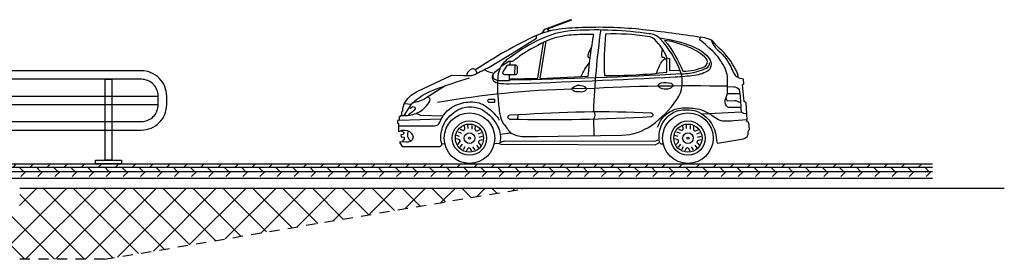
# Model space of a CAD drawing. Extents: x -21 to 90, y -15 to 62.
# Tile 14 of 15: x 78.52 to 90.17, y 29.22 to 32.05. Entities that reach past the tile are written whole.
import ezdxf

# ---------------------------------------------------------------- set-up
doc = ezdxf.new("R2010")
doc.units = 0
doc.header["$LTSCALE"] = 0.1
doc.linetypes.add('TYPE_7', pattern=[1.9, 1.2, -0.7])
for name, color, linetype in [('400_hulplijnen', 7, 'Continuous'), ('CK-A$1A-25301', 253, 'Continuous'), ('CKNL2200P2507', 2, 'TYPE_7'), ('CKNL2201P2501', 2, 'Continuous'), ('l-ar-deta-pr', 10, 'Continuous'), ('l-tk-deta-con-pr', 1, 'Continuous')]:
    doc.layers.add(name, color=color, linetype=linetype)
pattern_1 = [(45, (62.21669, 30.24594), (-0.1010279, 0.1010279), [])]

# ---------------------------------------------------------------- blocks, each defined once
blk = doc.blocks.new('zaz renault1')
for p, q in [((0.482, 1.167), (0.482, 1.207)), ((0.536, 1.154), (0.534, 1.059)), ((1.382, 0.886), (1.216, 0.882)), ((3.196, 0.824), (3.05, 0.823)), ((2.751, 0.585), (3.215, 0.61)), ((-0.833, 0.511), (-0.335, 0.526)), ((0.571, 0.577), (0.57, 0.519)), ((-0.135, 0.372), (-0.093, 0.357)), ((-0.017, 0.415), (-0.019, 0.455)), ((0.028, 0.45), (0.026, 0.406)), ((0.105, 0.351), (0.143, 0.366)), ((0.363, 0.346), (0.492, 0.36)), ((2.449, 0.372), (2.491, 0.357)), ((2.567, 0.415), (2.565, 0.455)), ((2.612, 0.45), (2.61, 0.406)), ((2.689, 0.351), (2.726, 0.366)), ((-0.116, 0.319), (-0.154, 0.329)), ((0.152, 0.319), (0.109, 0.307)), ((0.359, 0.248), (0.413, 0.269)), ((0.413, 0.269), (2.193, 0.262)), ((2.193, 0.262), (2.23, 0.279)), ((2.197, 0.221), (2.246, 0.246)), ((2.468, 0.319), (2.43, 0.329)), ((2.736, 0.319), (2.693, 0.307)), ((-0.111, 0.193), (-0.084, 0.228)), ((-0.055, 0.195), (-0.076, 0.162)), ((0.066, 0.161), (0.041, 0.198)), ((0.082, 0.215), (0.107, 0.184)), ((0.376, 0.228), (2.197, 0.221)), ((2.473, 0.193), (2.5, 0.228)), ((2.529, 0.195), (2.508, 0.162)), ((2.65, 0.161), (2.625, 0.198)), ((2.666, 0.215), (2.691, 0.184))]:
    blk.add_line(p, q)
at = {"flags": 128}
for points in [[(0.858, 1.539), (0.891, 1.588), (1.2, 1.7), (1.205, 1.694), (0.918, 1.587), (0.945, 1.567)], [(0.477, 0.999), (0.807, 1.01), (0.876, 1.431)], [(0.506, 1.206), (0.464, 1.207), (0.373, 1.147)], [(2.336, 1.25), (2.366, 1.24), (2.367, 1.099), (2.489, 1.104)], [(-0.689, 0.702), (-0.777, 0.566)], [(-0.314, 0.56), (-0.578, 0.566), (-0.626, 0.589)], [(-0.833, 0.54), (-0.833, 0.511), (-0.852, 0.507), (-0.852, 0.478), (-0.838, 0.473), (-0.839, 0.379), (-0.806, 0.384), (-0.773, 0.366), (-0.783, 0.341), (-0.812, 0.34), (-0.809, 0.313), (-0.773, 0.309), (-0.774, 0.279), (-0.787, 0.274), (-0.787, 0.26)], [(-0.325, 0.231), (-0.292, 0.235)], [(0.357, 0.23), (0.292, 0.234)]]:
    blk.add_lwpolyline(points, dxfattribs=at)
for points in [[(0.795, 0.318), (1.801, 0.335, 0.153368), (2.157, 0.453, 0.085462), (2.453, 0.756, 0.249024), (2.493, 1.094, 0.093209), (2.257, 1.472, 0.192746), (2.126, 1.534, 0.047075), (1.256, 1.572, 0.105971), (0.796, 1.449, 0.041224), (0.468, 1.245, 0.02396), (0.425, 1.21, 0.19052), (0.337, 1.034, 0.043681), (0.338, 0.76, 0.013813), (0.359, 0.581, 0.122351), (0.404, 0.47, 0.003136), (0.482, 0.365, 0.137162), (0.64, 0.319)], [(1.61, 1.529, 0.041451), (1.598, 1.039, 0.031921), (2.335, 1.08), (2.336, 1.25, 0.090462), (2.214, 1.441, 0.231604), (2.103, 1.501, 0.048225)], [(2.308, 1.455, -0.074969), (2.525, 1.09, 0.090875), (2.779, 1.142, 0.453564), (2.8, 1.241, 0.098434), (2.613, 1.365, 0.039372), (2.419, 1.433, 0.039007)], [(0.47, 1.167), (0.537, 1.167, -0.340229), (0.563, 1.146), (0.564, 1.068, -0.409064), (0.532, 1.048), (0.413, 1.049, -0.545262), (0.398, 1.084, -0.005762), (0.446, 1.156, -0.286251)], [(2.266, 0.953, -0.124743), (2.385, 0.947, -0.539062), (2.397, 0.904, -0.133639), (2.369, 0.885, -0.123209), (2.279, 0.881, -0.071283), (2.244, 0.902, -0.313626), (2.24, 0.933, -0.205638)], [(1.223, 0.899, -0.360945), (1.377, 0.896, -0.434087), (1.374, 0.864, -0.18698), (1.326, 0.844, 0.022221), (1.259, 0.845, -0.16273), (1.22, 0.869, -0.364273)], [(0.295, 0.76), (0.295, 0.72), (0.24, 0.719, -1.081572), (0.242, 0.76)], [(0.571, 0.577, -0.029849), (2.145, 0.599, -0.881515), (2.149, 0.55, -0.019825), (0.483, 0.521, -0.409572), (0.457, 0.547, -0.34491), (0.48, 0.575)]]:
    blk.add_lwpolyline(points, format="xyb", close=True, dxfattribs=at)
for points in [[(0.904, 1.444), (0.831, 1.005), (1.404, 1.031, -0.018973), (1.47, 1.525, 0.020197), (1.205, 1.518, 0.03767), (1.092, 1.502, 0.056136), (0.928, 1.455, 0.033628), (0.615, 1.285, -0.043894), (0.506, 1.206, -1.320613)], [(0.793, 1.514, -0.060642), (1.059, 1.591, -0.027476), (1.366, 1.61, -0.036455), (2.047, 1.585, -0.010857), (2.737, 1.494, 5.217231)], [(1.552, 1.578, 0.024944), (1.465, 0.62, -0.306363), (1.468, 0.523), (1.472, 0.329)], [(-0.071, 1.04), (0.01, 1.039, 0.126968), (0.064, 1.052, -0.015975), (0.234, 1.137), (0.449, 1.268), (0.794, 1.481), (0.793, 1.514)], [(0.793, 1.514, 0.036441), (0.071, 1.107, -2.263567)], [(2.246, 1.483, -0.065385), (2.614, 1.395, -0.093237), (2.805, 1.278, -0.139524), (2.853, 1.2, -0.229329), (2.834, 1.102, -0.118203), (2.66, 1.04, -0.016607), (2.431, 1.019, -0.004771), (0.471, 0.938, -0.047576), (0.332, 0.947, -0.605837), (0.291, 1.069, -0.06239), (0.362, 1.127, 0.176928)], [(3.21, 0.663), (3.08, 0.66, -0.246726), (3.039, 0.68, -0.242512), (3.032, 0.771, 0.129276), (3.052, 0.864, -0.000595), (3.053, 1.002, 0.150152), (2.986, 1.19, 0.095618), (2.833, 1.367, 0.043275), (2.744, 1.444, -0.567876), (2.737, 1.494)], [(3.178, 1.016, 0.176618), (3.149, 1.105, 0.103325), (2.958, 1.357, -0.023357), (2.88, 1.444, 0.08978), (2.831, 1.471, 0.056217), (2.737, 1.494)], [(2.859, 1.46, 0.143615), (2.938, 1.339, -0.118054), (3.105, 1.112, 0.052541), (3.146, 1.036, 0.224676), (3.163, 1.026, 0.680973)], [(1.428, 1.246, -0.494035), (1.403, 1.274, -0.111813), (1.446, 1.376, -10.128525)], [(2.31, 1.234, 0.613537), (2.289, 1.252, -0.503395), (2.279, 1.257, -0.140261), (2.284, 1.35, -0.490746)], [(1.32, 1.027, -0.09202), (1.421, 1.189, 0.318855)], [(2.213, 1.066, -0.052085), (2.274, 1.203, -0.154326), (2.307, 1.233, -0.218426), (2.336, 1.233, -2.232823)], [(2.504, 1.059, 0.060572), (2.704, 1.089, 0.040331), (2.803, 1.128, 0.302123), (2.839, 1.189, -0.25024)], [(0.092, 1.067), (0.081, 1.096, 0.473269), (0.008, 1.105, 0.123513), (-0.029, 1.062, 0.078841), (-0.032, 1.039, 2.650845)], [(0.175, 1.109, 0.117153), (0.291, 1.069, 0.654755)], [(0.47, 1.049), (0.47, 0.976), (0.365, 0.976, -0.132961), (0.304, 0.992, -0.19117), (0.281, 1.021, -0.25029), (0.291, 1.069, 0.087617)], [(2.504, 1.059, -0.011524), (0.48, 0.986, -2.353515)], [(-0.801, 0.566), (-0.799, 0.611), (-0.788, 0.621, -0.149976), (-0.757, 0.729, -0.152474), (-0.602, 0.858), (-0.207, 1.044), (-0.071, 1.04)], [(-0.769, 0.708), (-0.689, 0.702, -0.101467), (-0.409, 0.875, -0.013798), (-0.001, 1.012, -0.305734)], [(2.293, 0.228), (2.269, 0.228), (2.246, 0.246), (2.243, 0.283), (2.244, 0.325, -0.143173), (2.3, 0.501, -0.088808), (2.38, 0.584, -0.152303), (2.541, 0.634, -0.047342), (2.657, 0.624, -0.116374), (2.764, 0.575, -0.241702), (2.922, 0.271, 0.111996), (2.934, 0.241), (3.241, 0.292, 0.397155), (3.297, 0.366, -0.238572), (3.311, 0.403), (3.306, 0.485, -0.615047), (3.284, 0.516), (3.271, 0.718), (3.248, 0.732), (3.229, 0.928), (3.244, 0.941), (3.242, 0.997, -0.167568), (3.163, 1.026, 0.211983)], [(-0.279, 0.922), (-0.515, 0.772, -0.117302), (-0.672, 0.717, -1.333647)], [(-0.378, 0.724, -0.036481), (1.216, 0.882)], [(1.382, 0.886, -0.018456), (3.048, 0.916, 24.324269)], [(3.057, 0.91), (3.126, 0.907, -0.240693), (3.188, 0.871), (3.197, 0.821, -0.029985), (3.212, 0.615, 0.33144), (3.279, 0.593, 0.65972)], [(-0.838, 0.444), (-0.413, 0.444, 0.312102), (-0.352, 0.486, -0.185103), (-0.183, 0.677, -0.109323), (0.009, 0.728, -0.172593), (0.207, 0.667, -0.087502), (0.353, 0.512, -1.830414)], [(-0.833, 0.54), (-0.812, 0.565), (-0.752, 0.567, 0.122707), (-0.593, 0.61, 0.146364), (-0.47, 0.738, 0.52031), (-0.495, 0.786, 0.247342)], [(3.032, 0.772), (3.047, 0.742), (3.139, 0.743, -0.172087), (3.179, 0.73), (3.206, 0.729)], [(-0.813, 0.383), (-0.803, 0.394), (-0.765, 0.394, -0.299197), (-0.672, 0.334, -0.432846), (-0.705, 0.258, -0.11433), (-0.748, 0.253), (-0.824, 0.255), (-0.825, 0.244), (-0.797, 0.201), (-0.355, 0.202, 0.401671), (-0.325, 0.231, -0.11061), (-0.34, 0.309, -0.121722), (-0.287, 0.494, -0.13092), (-0.111, 0.647, -0.207479), (0.154, 0.635, -0.141938), (0.337, 0.433, -0.166406), (0.359, 0.248), (0.357, 0.23), (0.376, 0.228)], [(-0.703, 0.651), (-0.679, 0.668, -0.67229), (-0.642, 0.644, -0.083602), (-0.723, 0.575, -0.992456)], [(2.225, 0.428, -0.169214), (2.355, 0.602, -0.133872), (2.516, 0.657, -0.063717), (2.692, 0.646, -0.128126), (2.886, 0.553, -1.489665)], [(3.284, 0.516), (3.124, 0.504, -0.023623), (3.02, 0.498, -0.078488), (2.964, 0.506, -0.028883), (2.886, 0.553, -2.658998)], [(-0.113, 0.407), (-0.084, 0.393, 0.589299), (-0.055, 0.415), (-0.059, 0.45)], [(0.068, 0.44), (0.064, 0.408, 0.589299), (0.093, 0.387), (0.125, 0.402)], [(2.471, 0.407), (2.5, 0.393, 0.589299), (2.529, 0.415), (2.525, 0.45)], [(2.651, 0.44), (2.648, 0.408, 0.589299), (2.677, 0.387), (2.709, 0.402)], [(-0.137, 0.225), (-0.116, 0.248, 0.589299), (-0.127, 0.283), (-0.161, 0.29)], [(0.155, 0.278), (0.123, 0.272, 0.589299), (0.112, 0.238), (0.136, 0.212)], [(2.446, 0.225), (2.468, 0.248, 0.589299), (2.457, 0.283), (2.422, 0.29)], [(2.739, 0.278), (2.707, 0.272, 0.589299), (2.696, 0.238), (2.72, 0.212)], [(0.028, 0.146), (0.013, 0.174, 0.589299), (-0.024, 0.173), (-0.041, 0.143)], [(2.612, 0.146), (2.596, 0.174, 0.589299), (2.56, 0.173), (2.543, 0.143)]]:
    blk.add_lwpolyline(points, format="xyb", dxfattribs=at)
for centre, radius in [((0, 0.299), 0.299), ((2.584, 0.299), 0.299), ((0, 0.299), 0.203), ((0, 0.299), 0.167), ((2.584, 0.299), 0.203), ((2.584, 0.299), 0.167), ((0, 0.299), 0.0628), ((2.584, 0.299), 0.0628), ((0, 0.299), 0.0126), ((2.584, 0.299), 0.0126)]:
    blk.add_circle(centre, radius)
blk.add_arc((-0.655, 0.339), 0.0796, 145.2866, 244.5186)

msp = doc.modelspace()

# ---------------------------------------------------------------- hatches: boundary and pattern name
at = {"layer": 'CK-A$1A-25301'}
h = msp.add_hatch(dxfattribs=at)
h.set_pattern_fill('ANSI37', color=256, scale=2, angle=0.0004, style=0)
h.set_pattern_definition([(45.0004, (41.64247, 16.66556), (-0.1767779, 0.1767755), []), (135.0004, (41.64247, 16.66556), (-0.1767755, -0.1767779), [])])
h.paths.add_polyline_path([(79.526, 29.222), (75.823, 29.222), (75.94, 29.801), (78.522, 29.763), (78.527, 30.063), (78.679, 30.063), (84.526, 30.063)])
at = {"layer": 'l-ar-deta-pr'}
h = msp.add_hatch(dxfattribs=at)
h.set_pattern_fill('ANSI31', color=8, scale=0.045, style=0)
h.set_pattern_definition(pattern_1)
h.paths.add_polyline_path([(67.33, 30.35), (67.33, 30.31), (89.319, 30.31), (89.319, 30.35)])
h = msp.add_hatch(dxfattribs=at)
h.set_pattern_fill('ANSI31', color=8, scale=0.045, angle=90, style=0)
h.set_pattern_definition([(135, (62.21669, 30.24594), (-0.1010279, -0.1010279), [])])
h.paths.add_polyline_path([(67.33, 30.31), (67.33, 30.26), (89.319, 30.26), (89.319, 30.31)])
h = msp.add_hatch(dxfattribs=at)
h.set_pattern_fill('ANSI31', color=8, scale=0.045, style=0)
h.set_pattern_definition(pattern_1)
h.paths.add_polyline_path([(67.33, 30.26), (67.33, 30.2), (89.319, 30.2), (89.319, 30.26)])

# ---------------------------------------------------------------- linework, layer by layer
at = {"layer": 'CKNL2200P2507'}
for q in [(84.526, 30.063), (75.823, 29.222)]:
    msp.add_line((79.526, 29.222), q, dxfattribs=at)
at = {"layer": 'CKNL2201P2501'}
msp.add_line((78.527, 30.063), (90.17, 30.063), dxfattribs=at)
at = {"layer": 'l-tk-deta-con-pr', "ltscale": 0.1}
for p, q in [((67.108, 31.15), (80.163, 31.15)), ((67.108, 31.05), (80.163, 31.05)), ((59.652, 30.35), (89.319, 30.35)), ((67.33, 30.35), (89.319, 30.35)), ((67.33, 30.31), (89.319, 30.31)), ((59.652, 30.18), (89.319, 30.18)), ((67.33, 30.26), (89.319, 30.26))]:
    msp.add_line(p, q, dxfattribs=at)
at = {"layer": 'l-tk-deta-con-pr', "ltscale": 0.1, "flags": 128}
for points in [[(67.108, 30.75), (79.963, 30.75, 0.414214), (80.263, 31.05), (80.263, 31.15, 0.414214), (79.963, 31.45), (67.108, 31.45)], [(67.108, 30.85), (79.963, 30.85, 0.414214), (80.163, 31.05), (80.163, 31.15, 0.414214), (79.963, 31.35), (67.108, 31.35)]]:
    msp.add_lwpolyline(points, format="xyb", dxfattribs=at)
for points in [[(79.614, 30.394), (79.536, 30.394), (79.536, 31.35), (79.614, 31.35)], [(79.73, 30.35), (79.42, 30.35), (79.42, 30.394), (79.73, 30.394)]]:
    msp.add_lwpolyline(points, close=True, dxfattribs=at)

# ---------------------------------------------------------------- block references
at = {"layer": '400_hulplijnen'}
msp.add_blockref('zaz renault1', (83.844, 30.355), dxfattribs=at)

doc.saveas('drawing.dxf')
